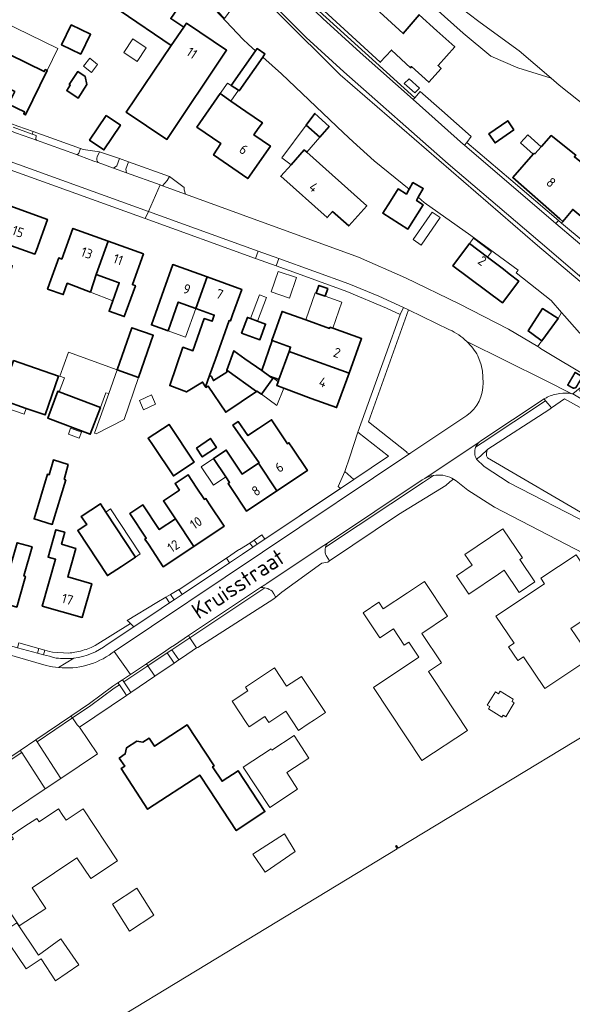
# Model space of a CAD drawing. Header units: metres. Extents: x 104777 to 177370, y 409697 to 438337.
# Tile 127 of 133: x 130294 to 130396, y 423055 to 423238. Entities that reach past the tile are written whole.
import ezdxf
from ezdxf.enums import TextEntityAlignment as Align

# ---------------------------------------------------------------- set-up
doc = ezdxf.new("R2010")
doc.units = ezdxf.units.M
for name, color, linetype, lineweight in [('B-WE-GR-BEPLANTING_CULTUUR_HEESTERS-GV', 90, 'Continuous', 18), ('B-WE-GR-GRAS-GV', 60, 'Continuous', 13), ('B-WE-GW-TALUD_KRUIN-G', 90, 'Continuous', 18), ('B-WE-IE-TERREINAFSCHEIDING_KUNSTMATIG_HEKWERK-G', 20, 'IE-TERREINAFSCHEIDING_KUNSTMATIG-SO', 18), ('B-WE-IE-TERREINAFSCHEIDING_KUNSTMATIG_MUUR-G', 90, 'IE-TERREINAFSCHEIDING_KUNSTMATIG-SO', 18), ('B-WE-OG-BEBOUWING-GV', 7, 'Continuous', 35), ('B-WE-OG-BEBOUWING_HUISNUMMER-T18', 10, 'Continuous', 18), ('B-WE-OG-BEBOUWING_LUIFEL-GV', 7, 'Continuous', 18), ('B-WE-OG-BEBOUWING_SCHUUR-GV', 7, 'Continuous', 18), ('B-WE-OG-BEBOUWING_STRAATNAAM-T18', 10, 'Continuous', 18), ('B-WE-OG-TERREIN_BEGROEID-GV', 7, 'Continuous', 18), ('B-WE-OG-TERREIN_ERF-GV', 7, 'Continuous', 18), ('B-WE-OG-WEG-GV', 7, 'Continuous', 18), ('B-WE-VH-OPENVERHARDING_BETONSTRAATSTEEN-GV', 90, 'Continuous', 18), ('B-WE-VH-OPENVERHARDING_SIERBESTRATING-GV', 90, 'Continuous', 18), ('B-WE-VH-OPENVERHARDING_STRAATBAKSTEEN-GV', 90, 'Continuous', 18), ('B-WE-VH-OPENVERHARDING_TEGEL-GV', 90, 'Continuous', 18)]:
    doc.layers.add(name, color=color, linetype=linetype, lineweight=lineweight)
doc.styles.add('NLCS-ISO-M20-T18', font='NLCS-ISO.ttf', dxfattribs={"height": 0.036})
doc.linetypes.add('IE-TERREINAFSCHEIDING_KUNSTMATIG-SO', pattern='A,4,[82,NLCS.SHX,S=0.75,R=90,X=0,Y=0],4,-2', length=10)

msp = doc.modelspace()

# ---------------------------------------------------------------- linework, layer by layer
at = {"layer": 'B-WE-GR-BEPLANTING_CULTUUR_HEESTERS-GV', "ltscale": 20, "flags": 128}
msp.add_lwpolyline([(130323.194, 423132.087), (130323.793, 423131.198), (130332.571, 423137.071), (130331.998, 423137.943), (130323.21, 423132.111)], close=True, dxfattribs=at)
at = {"layer": 'B-WE-GR-GRAS-GV', "ltscale": 20, "flags": 128}
msp.add_lwpolyline([(130392.3, 423226.963), (130386.387, 423232.052), (130379.163, 423237.31), (130372.274, 423242.558), (130366.608, 423248.036), (130362.618, 423251.894), (130357.819, 423257.022), (130357.367, 423257.505), (130354.648, 423260.636), (130353.955, 423260.84), (130349.198, 423256.145), (130351.328, 423256.812), (130354.336, 423255.506), (130364.494, 423245.714), (130365.046, 423245.182), (130376.003, 423235.341), (130381.088, 423231.052), (130386.136, 423228.934)], close=True, dxfattribs=at)
msp.add_lwpolyline([(130372.274, 423242.558), (130379.163, 423237.31), (130386.387, 423232.052), (130392.3, 423226.963), (130393.785, 423225.671), (130409.966, 423212.869), (130415.05, 423212.318), (130418.548, 423212.727), (130420.565, 423213.672), (130421.97, 423215.051), (130427.577, 423220.555), (130440.81, 423239.546)], dxfattribs=at)
at = {"layer": 'B-WE-GW-TALUD_KRUIN-G', "ltscale": 20, "flags": 128}
for points in [[(130458.72, 423138.28), (130432.616, 423159.871), (130428.58, 423163.21), (130389.8, 423195.96), (130353.13, 423227.59), (130341.759, 423238.906), (130336.52, 423244.12), (130336.334, 423244.313), (130336.256, 423244.393), (130331.666, 423238.055), (130330.503, 423239.327), (130334.901, 423245.792), (130328.434, 423252.473), (130323.53, 423247.322), (130323.084, 423247.714), (130327.881, 423253.044), (130316.576, 423264.72), (130314.639, 423266.72), (130310.301, 423262.603), (130309.7, 423263.492), (130313.957, 423267.425), (130301.89, 423279.89), (130294.064, 423288.169)], [(130349.198, 423256.145), (130351.328, 423256.812), (130354.336, 423255.506), (130364.494, 423245.714), (130365.046, 423245.182), (130376.003, 423235.341), (130381.088, 423231.052), (130386.136, 423228.934), (130392.3, 423226.963)]]:
    msp.add_lwpolyline(points, dxfattribs=at)
at = {"layer": 'B-WE-IE-TERREINAFSCHEIDING_KUNSTMATIG_HEKWERK-G', "ltscale": 20, "flags": 128}
for points in [[(130345.67, 423145.835), (130353.19, 423150.866)], [(130314.266, 423113.019), (130318.703, 423116.012)], [(130304.732, 423106.588), (130313.435, 423112.459)]]:
    msp.add_lwpolyline(points, dxfattribs=at)
at = {"layer": 'B-WE-IE-TERREINAFSCHEIDING_KUNSTMATIG_MUUR-G', "ltscale": 20, "flags": 128}
for points in [[(130372.785, 423151.431), (130363.988, 423146.008)], [(130372.785, 423151.431), (130373.509, 423152.063)]]:
    msp.add_lwpolyline(points, dxfattribs=at)
at = {"layer": 'B-WE-OG-BEBOUWING-GV', "ltscale": 20, "flags": 128}
for points in [[(130321.78, 423233.08), (130324.08, 423236.43), (130321.66, 423238.06), (130324.45, 423242.16), (130317.33, 423246.95), (130312.29, 423239.46)], [(130349.088, 423244.337), (130347.19, 423242.27), (130360.58, 423229.96), (130362.65, 423232.21), (130366.21, 423228.93), (130366.38, 423229.13), (130369.62, 423226.25), (130371.885, 423228.802), (130371.317, 423229.324), (130374.399, 423232.796), (130371.09, 423235.78), (130367.78, 423238.765), (130364.85, 423235.27), (130351.788, 423247.277), (130349.446, 423244.727)], [(130304.983, 423231.416), (130306.793, 423235.138), (130303.201, 423236.885), (130301.391, 423233.163)], [(130321.78, 423233.08), (130313.4, 423220.71), (130320.96, 423215.64), (130332.05, 423232.16), (130324.58, 423237.17), (130324.08, 423236.43)], [(130284.031, 423230.064), (130286.001, 423229.103), (130284.162, 423225.332), (130284.522, 423225.156), (130284.697, 423225.516), (130287.487, 423224.155), (130288.627, 423226.492), (130292.686, 423224.512), (130291.546, 423222.175), (130294.532, 423220.719), (130294.357, 423220.359), (130294.716, 423220.184), (130298.724, 423228.402), (130298.365, 423228.577), (130298.19, 423228.218), (130288.355, 423233.015), (130288.53, 423233.374), (130288.17, 423233.55), (130287.942, 423233.083), (130285.951, 423234.001)], [(130332.891, 423225.619), (130334.236, 423224.746), (130334.368, 423224.66), (130338.748, 423230.909), (130339.148, 423231.48), (130337.706, 423232.491), (130337.424, 423232.089)], [(130302.816, 423225.84), (130303.02, 423225.703), (130302.356, 423224.717), (130304.45, 423223.31), (130306.117, 423225.789), (130305.796, 423227.274), (130304.408, 423228.207)], [(130332.844, 423222.745), (130330.85, 423224.13), (130326.53, 423217.92), (130330.97, 423214.84), (130329.64, 423212.77), (130335.98, 423208.35), (130340.18, 423214.37), (130337.12, 423216.49), (130337.93, 423217.68), (130338.681, 423218.73), (130335.6, 423220.83)], [(130309.661, 423220.044), (130306.592, 423215.462), (130309.25, 423213.682), (130312.318, 423218.264)], [(130349.349, 423216.039), (130351.08, 423218.009), (130348.438, 423220.443), (130346.815, 423218.265)], [(130385.417, 423217.428), (130384.267, 423219.083), (130380.752, 423216.642), (130381.903, 423214.986)], [(130400.228, 423199.687), (130402, 423201.68), (130398.229, 423205.022), (130400.602, 423208.001), (130398.299, 423209.834), (130398.906, 423210.594), (130396.641, 423212.383), (130396.877, 423212.688), (130392.321, 423216.346), (130390.53, 423214.325), (130390.457, 423214.243), (130389.3, 423212.937), (130389.15, 423213.07), (130388.994, 423212.893), (130385.19, 423208.57), (130393.92, 423200.907), (130394.51, 423200.39), (130396.32, 423202.65), (130400.08, 423199.52)], [(130346.47, 423213.67), (130344.03, 423210.933), (130342.11, 423208.78), (130350.7, 423201.11), (130351.72, 423202.25), (130354.72, 423199.58), (130358.07, 423203.33), (130346.918, 423213.271)], [(130367.285, 423204.288), (130367.628, 423204.889), (130368.555, 423206.514), (130366.649, 423207.602), (130365.95, 423206.377), (130365.432, 423205.468), (130363.904, 423206.441), (130362.471, 423204.191), (130361.038, 423201.941), (130365.678, 423198.986), (130368.544, 423203.486)], [(130286.303, 423190.159), (130285.134, 423186.881), (130290.352, 423185.01), (130291.652, 423188.629), (130291.056, 423188.842), (130292.25, 423192.189), (130290.948, 423192.647), (130292.118, 423195.905), (130296.445, 423194.344), (130296.71, 423195.09), (130298.77, 423200.79), (130291.13, 423203.545), (130288.799, 423197.082), (130286.355, 423190.305)], [(130302.455, 423188.936), (130306.738, 423187.293), (130307.823, 423190.568), (130310.045, 423196.74), (130303.49, 423199.1), (130301.43, 423193.43), (130300.86, 423193.63), (130299.18, 423188.92), (130298.803, 423187.862), (130301.695, 423186.822)], [(130307.823, 423190.568), (130312.108, 423189.027), (130310.909, 423185.693), (130310.212, 423183.754), (130313.037, 423182.738), (130313.41, 423183.77), (130315.11, 423188.47), (130314.55, 423188.68), (130316.6, 423194.38), (130310.045, 423196.74)], [(130380.503, 423193.792), (130377.16, 423196.29), (130374.08, 423192.18), (130383.28, 423185.31), (130386.29, 423189.34), (130384.54, 423190.69), (130383.49, 423191.56)], [(130328.45, 423190.104), (130322.046, 423192.402), (130320.357, 423187.696), (130318.094, 423181.207), (130321.163, 423180.103), (130323.079, 423185.429), (130326.35, 423184.253)], [(130328.859, 423171.791), (130329.959, 423174.849), (130332.541, 423182.026), (130332.748, 423181.951), (130333.165, 423183.1), (130334.854, 423187.806), (130328.45, 423190.104), (130326.35, 423184.253), (130329.755, 423183.028), (130329.348, 423181.897), (130327.901, 423182.377), (130325.776, 423176.425), (130323.943, 423177.065), (130321.482, 423169.962), (130324.595, 423168.781), (130327.582, 423170.583), (130328.118, 423169.731)], [(130348.7, 423187.086), (130350.324, 423186.52), (130350.827, 423187.961), (130349.202, 423188.527)], [(130337.786, 423181.907), (130336.482, 423182.382), (130335.902, 423182.593), (130334.841, 423179.68), (130338.238, 423178.444), (130339.298, 423181.357)], [(130340.524, 423178.319), (130343.929, 423177.083), (130343.64, 423176.274), (130346.183, 423175.351), (130354.787, 423172.256), (130357.1, 423178.66), (130351.755, 423180.585), (130351.24, 423180.77), (130351.16, 423180.57), (130346.746, 423182.14), (130342.36, 423183.7), (130340.69, 423178.99), (130340.421, 423178.356)], [(130393.61, 423182.4), (130390.72, 423184.25), (130388.04, 423180.08), (130390.132, 423178.563), (130390.59, 423178.23)], [(130311.706, 423172.872), (130315.669, 423171.47), (130318.432, 423179.278), (130314.469, 423180.68)], [(130338.56, 423172.715), (130340.019, 423171.673), (130341.747, 423171.058), (130343.64, 423176.274), (130343.929, 423177.083), (130340.524, 423178.319)], [(130337.582, 423168.86), (130337.67, 423168.92), (130338.504, 423168.324), (130340.6, 423171.257), (130340.019, 423171.673), (130338.56, 423172.715), (130335.45, 423174.938), (130333.4, 423176.403), (130332.073, 423172.797)], [(130341.747, 423171.058), (130341.605, 423170.668), (130341.356, 423169.982), (130342.668, 423169.491), (130347.77, 423167.58), (130352.48, 423165.87), (130354.787, 423172.256), (130346.183, 423175.351), (130343.64, 423176.274)], [(130292.445, 423174.598), (130289.948, 423167.407), (130290.669, 423167.157), (130294.817, 423165.717), (130298.334, 423164.496), (130300.831, 423171.686)], [(130332.073, 423172.797), (130332.092, 423172.44), (130329.602, 423170.877), (130329.235, 423171.655), (130328.859, 423171.791), (130328.118, 423169.731), (130328.189, 423169.619), (130328.617, 423169.847), (130331.884, 423164.986), (130337.582, 423168.86)], [(130300.955, 423168.787), (130300.699, 423168.884), (130298.817, 423163.906), (130306.715, 423160.92), (130308.598, 423165.898)], [(130318.409, 423158.848), (130322.176, 423153.174), (130326.008, 423155.719), (130321.35, 423162.734), (130317.472, 423160.163)], [(130337.973, 423155.555), (130341.395, 423150.425), (130347.04, 423154.19), (130344.27, 423158.35), (130343.616, 423159.324), (130343.366, 423159.157), (130340.398, 423163.6), (130337.938, 423161.957), (130336.014, 423160.672), (130334.197, 423163.27), (130333.202, 423162.574), (130338.068, 423155.618)], [(130326.441, 423158.357), (130327.525, 423156.725), (130330.149, 423158.468), (130329.038, 423160.141)], [(130337.973, 423155.555), (130334.943, 423153.531), (130331.971, 423157.98), (130329.619, 423156.409), (130331.896, 423153), (130332.586, 423151.967), (130332.331, 423151.798), (130332.98, 423150.82), (130335.75, 423146.66), (130341.395, 423150.425)], [(130302.166, 423152.483), (130301.888, 423152.546), (130302.61, 423155.286), (130299.884, 423156.156), (130299.111, 423153.388), (130298.782, 423153.484), (130296.289, 423145.203), (130299.67, 423144.186)], [(130323.304, 423150.526), (130320.316, 423148.538), (130322.531, 423145.209), (130325.93, 423140.1), (130331.58, 423143.86), (130328.81, 423148.03), (130328.187, 423148.981), (130327.93, 423148.811), (130326.41, 423151.101), (130324.889, 423153.391), (130322.469, 423151.784)], [(130309.614, 423146.484), (130308.608, 423148.005), (130305.066, 423145.661), (130306.064, 423144.154), (130305.766, 423143.958), (130304.386, 423143.045), (130309.922, 423134.678), (130312.532, 423136.404), (130315.141, 423138.131)], [(130322.531, 423145.209), (130319.525, 423143.213), (130316.484, 423147.793), (130314.085, 423146.2), (130317.126, 423141.62), (130316.876, 423141.454), (130317.51, 423140.5), (130320.28, 423136.34), (130325.93, 423140.1)], [(130301.354, 423140.498), (130301.988, 423142.728), (130300.349, 423143.194), (130298.904, 423138.11), (130300.288, 423137.716), (130297.82, 423129.04), (130305.23, 423126.94), (130306.99, 423133.18), (130302.54, 423134.43), (130303.29, 423137.085), (130304.04, 423139.74)], [(130288.181, 423136.39), (130286.565, 423130.7), (130293.08, 423128.85), (130294.44, 423133.66), (130294.696, 423134.542), (130294.407, 423134.624), (130295.932, 423139.998), (130293.143, 423140.789), (130291.619, 423135.415)], [(130312.1, 423100.818), (130313.117, 423099.333), (130312.482, 423098.898), (130317.369, 423091.34), (130327.053, 423097.665), (130328.844, 423094.953), (130331.346, 423091.164), (130333.849, 423087.375), (130339.173, 423090.891), (130334.168, 423098.469), (130331.219, 423096.521), (130329.435, 423099.221), (130329.712, 423099.402), (130324.706, 423106.991), (130318.655, 423103.012), (130317.659, 423104.492), (130316.501, 423103.752), (130315.349, 423103.981), (130313.457, 423102.75), (130313.23, 423101.592)]]:
    msp.add_lwpolyline(points, close=True, dxfattribs=at)
at = {"layer": 'B-WE-OG-BEBOUWING_LUIFEL-GV', "ltscale": 20, "flags": 128}
for points in [[(130298.724, 423228.402), (130300.712, 423232.515), (130290.153, 423237.65), (130288.17, 423233.55), (130288.53, 423233.374), (130288.355, 423233.015), (130298.19, 423228.218), (130298.365, 423228.577)], [(130312.941, 423231.753), (130315.452, 423230.09), (130317.119, 423232.608), (130314.607, 423234.27)], [(130332.891, 423225.619), (130332.214, 423226.09), (130330.85, 423224.13), (130332.844, 423222.745), (130334.236, 423224.746)], [(130346.815, 423218.265), (130342.306, 423212.218), (130344.03, 423210.933), (130346.47, 423213.67), (130346.918, 423213.271), (130349.349, 423216.039)], [(130388.994, 423212.893), (130389.15, 423213.07), (130389.3, 423212.937), (130390.457, 423214.243), (130387.979, 423216.48), (130386.651, 423215.008)], [(130366.668, 423197.067), (130368.164, 423196.022), (130371.718, 423201.108), (130370.222, 423202.153)], [(130380.503, 423193.792), (130381.236, 423194.77), (130377.897, 423197.273), (130377.16, 423196.29)], [(130307.823, 423190.568), (130306.738, 423187.293), (130310.909, 423185.693), (130312.108, 423189.027)], [(130345.036, 423189.978), (130341.605, 423191.143), (130340.309, 423187.326), (130343.74, 423186.161)], [(130337.786, 423181.907), (130339.446, 423186.317), (130338.147, 423186.806), (130336.482, 423182.382)], [(130348.7, 423187.086), (130348.495, 423187.157), (130346.746, 423182.14), (130351.16, 423180.57), (130351.24, 423180.77), (130351.755, 423180.585), (130353.445, 423185.432), (130350.324, 423186.52)], [(130326.35, 423184.253), (130323.079, 423185.429), (130321.163, 423180.103), (130324.439, 423178.927)], [(130311.706, 423172.872), (130302.672, 423176.177), (130301.075, 423171.715), (130301.941, 423171.396), (130300.955, 423168.787), (130308.598, 423165.898), (130309.628, 423168.619), (130310.151, 423168.476)], [(130311.706, 423172.872), (130310.151, 423168.476), (130307.539, 423161.09), (130307.799, 423161.003), (130313.014, 423163.672), (130315.669, 423171.47)], [(130341.605, 423170.668), (130340.693, 423171.355), (130340.6, 423171.257), (130338.504, 423168.324), (130341.389, 423166.281), (130342.668, 423169.491), (130341.356, 423169.982)], [(130294.817, 423165.717), (130290.669, 423167.157), (130290.301, 423166.051), (130294.468, 423164.667)], [(130302.658, 423160.919), (130304.68, 423160.165), (130305.104, 423161.302), (130303.082, 423162.056)], [(130329.619, 423156.409), (130327.32, 423154.873), (130329.597, 423151.464), (130331.896, 423153)], [(130309.614, 423146.484), (130315.141, 423138.131), (130316.007, 423138.7), (130310.511, 423147.073)]]:
    msp.add_lwpolyline(points, close=True, dxfattribs=at)
at = {"layer": 'B-WE-OG-BEBOUWING_SCHUUR-GV', "ltscale": 20, "flags": 128}
for points in [[(130306.927, 423228.054), (130308.094, 423229.521), (130306.627, 423230.687), (130305.461, 423229.221)], [(130315.839, 423167.175), (130316.635, 423165.475), (130318.867, 423166.52), (130318.07, 423168.221)]]:
    msp.add_lwpolyline(points, close=True, dxfattribs=at)
at = {"layer": 'B-WE-OG-TERREIN_BEGROEID-GV', "ltscale": 20, "flags": 128}
for points in [[(130320.645, 423249.582), (130335.056, 423234.203), (130336.127, 423233.246), (130337.424, 423232.089), (130337.706, 423232.491), (130339.148, 423231.48), (130338.748, 423230.909), (130342.225, 423227.806), (130353.776, 423216.825), (130355.573, 423215.178), (130359.429, 423211.643), (130365.95, 423206.377), (130366.649, 423207.602), (130368.555, 423206.514), (130367.628, 423204.889), (130368.72, 423203.9), (130377.4, 423197.81), (130386.17, 423191.38), (130385.84, 423190.86), (130392.3, 423185.74), (130394.267, 423183.508), (130394.794, 423182.91), (130397.58, 423179.75)], [(130428.58, 423163.21), (130389.8, 423195.96), (130353.13, 423227.59), (130341.759, 423238.906)], [(130373.47, 423180.31), (130365.82, 423184), (130358.42, 423163.25), (130365.44, 423157.64)], [(130379.69, 423170.47), (130379.58, 423172.64), (130379.3, 423173.78), (130378.7, 423175.46)], [(130380.567, 423158.137), (130391.886, 423165.462), (130392.4, 423165.795), (130391.735, 423166.591), (130391.297, 423167.115), (130379.488, 423159.295), (130378.286, 423158.493)], [(130366.233, 423157.445), (130376.64, 423164.41)], [(130380.567, 423158.137), (130379.188, 423156.826), (130378.463, 423156.322)], [(130378.463, 423156.322), (130379.188, 423156.826), (130380.567, 423158.137)], [(130378.463, 423156.322), (130379.89, 423154.91), (130384.53, 423151.93), (130399.465, 423144.244), (130399.988, 423145.138), (130380.498, 423156.545)], [(130370.446, 423153.266), (130368.629, 423152.055), (130350.421, 423139.942), (130350.335, 423139.584), (130350.319, 423139.291), (130350.346, 423138.976), (130350.406, 423138.688), (130350.51, 423138.391), (130351.148, 423137.403), (130363.988, 423146.008), (130372.785, 423151.431), (130373.509, 423152.063), (130374.173, 423152.575), (130373.887, 423152.754)], [(130309.88, 423121.89), (130314.827, 423125.199), (130314.179, 423125.801), (130307.664, 423121.727)], [(130302.734, 423120.323), (130299.739, 423120.498), (130299.178, 423120.581), (130298.298, 423120.836), (130298.059, 423120.011), (130299.144, 423119.721), (130299.739, 423119.562), (130300.42, 423119.38)]]:
    msp.add_lwpolyline(points, dxfattribs=at)
for points in [[(130376.68, 423215.07), (130376.213, 423214.545), (130393.189, 423200.028), (130393.67, 423200.606), (130384.81, 423208.12)], [(130400.228, 423199.687), (130400.08, 423199.52), (130396.32, 423202.65), (130394.51, 423200.39), (130394.26, 423200.105), (130398.637, 423196.42), (130403.972, 423191.927), (130404.21, 423192.08), (130405.209, 423192.746), (130403.874, 423195.658), (130403.083, 423196.84), (130402.459, 423197.471)], [(130354.029, 423154.002), (130355.662, 423152.519), (130362.09, 423156.82), (130356.41, 423161.33), (130354.918, 423156.744)], [(130325.203, 423123.166), (130326.436, 423121.284), (130326.708, 423121.314), (130340.792, 423130.347), (130341.177, 423130.661), (130341.133, 423130.767), (130340.838, 423131.294), (130340.484, 423131.784), (130340.236, 423131.971), (130339.97, 423132.131), (130339.688, 423132.262), (130339.394, 423132.363), (130339.12, 423132.425)], [(130322.312, 423130.207), (130321.652, 423131.188), (130320.732, 423130.66), (130321.418, 423129.609)], [(130293.485, 423122.228), (130293.224, 423121.302), (130296.913, 423120.317), (130297.159, 423121.165)], [(130314.266, 423113.019), (130318.703, 423116.012), (130317.398, 423117.951), (130314.417, 423115.955), (130312.958, 423114.979), (130313.963, 423113.473)], [(130304.732, 423106.588), (130313.435, 423112.459), (130313.131, 423112.914), (130312.125, 423114.421), (130311.172, 423113.783), (130306.857, 423110.601), (130303.408, 423108.263), (130304.318, 423106.997)], [(130301.253, 423097.062), (130308.07, 423101.626), (130304.732, 423106.588), (130304.318, 423106.997), (130303.408, 423108.263), (130296.867, 423103.828)], [(130286.251, 423087.015), (130286.498, 423087.182), (130298.162, 423094.992), (130298.362, 423095.126), (130293.987, 423101.875), (130292.25, 423100.697), (130281.785, 423093.602)]]:
    msp.add_lwpolyline(points, close=True, dxfattribs=at)
at = {"layer": 'B-WE-OG-TERREIN_BEGROEID-GV', "ltscale": 20}
for points in [[(130376.644, 423178.135, 0.0841384), (130373.47, 423180.31)], [(130378.7, 423175.46, 0.0736964), (130376.644, 423178.135)], [(130376.64, 423164.41, 0.2518128), (130379.69, 423170.47)], [(130365.44, 423157.64, 0.4273851), (130366.233, 423157.445)], [(130378.286, 423158.493, 0.2302359), (130378.463, 423156.322)], [(130380.498, 423156.545, -0.3070226), (130380.567, 423158.137)], [(130373.887, 423152.754, 0.164799), (130370.446, 423153.266)], [(130303.878, 423120.47, -0.0212776), (130302.734, 423120.323)], [(130303.653, 423119.372, 0.1316107), (130309.88, 423121.89)], [(130306.597, 423121.242, -0.0526777), (130303.878, 423120.47)], [(130307.664, 423121.727, -0.0217483), (130306.597, 423121.242)], [(130300.42, 423119.38, 0.0624811), (130303.653, 423119.372)]]:
    msp.add_lwpolyline(points, format="xyb", dxfattribs=at)
at = {"layer": 'B-WE-OG-TERREIN_ERF-GV', "ltscale": 20, "flags": 128}
for points in [[(130293.28, 423218.088), (130296.102, 423217.07), (130304.898, 423213.926), (130305.423, 423213.738), (130308.43, 423213.31), (130312.124, 423212.058), (130313.848, 423211.456), (130321.452, 423208.767), (130324.176, 423206.684), (130324.175, 423206.245), (130324.42, 423205.464), (130356.52, 423193.78), (130365.25, 423189.95), (130375.22, 423185.14), (130384.4, 423180.44), (130389.815, 423177.18), (130390.24, 423177.756), (130390.59, 423178.23), (130390.132, 423178.563), (130388.04, 423180.08), (130390.72, 423184.25), (130393.61, 423182.4), (130394.267, 423183.508), (130392.3, 423185.74), (130385.84, 423190.86), (130386.17, 423191.38), (130377.4, 423197.81), (130368.72, 423203.9), (130367.628, 423204.889), (130367.285, 423204.288), (130368.544, 423203.486), (130365.678, 423198.986), (130361.038, 423201.941), (130362.471, 423204.191), (130363.904, 423206.441), (130365.432, 423205.468), (130365.95, 423206.377), (130359.429, 423211.643), (130355.573, 423215.178), (130353.776, 423216.825), (130342.225, 423227.806), (130338.748, 423230.909), (130334.368, 423224.66), (130334.236, 423224.746), (130332.891, 423225.619), (130337.424, 423232.089), (130336.127, 423233.246), (130335.056, 423234.203), (130320.645, 423249.582)], [(130409.966, 423212.869), (130393.785, 423225.671), (130392.3, 423226.963), (130386.136, 423228.934), (130381.088, 423231.052), (130376.003, 423235.341), (130365.046, 423245.182)], [(130347.24, 423241.19), (130367.02, 423223.37), (130368, 423224.5), (130372.014, 423220.977), (130377.49, 423216.17), (130376.68, 423215.07), (130384.81, 423208.12), (130393.67, 423200.606), (130394.26, 423200.105), (130394.51, 423200.39), (130393.92, 423200.907), (130385.19, 423208.57), (130388.994, 423212.893), (130389.15, 423213.07), (130389.3, 423212.937), (130390.457, 423214.243), (130390.53, 423214.325), (130392.321, 423216.346), (130396.877, 423212.688)], [(130307.664, 423121.727), (130314.179, 423125.801), (130313.867, 423126.091), (130313.56, 423126.376), (130319.089, 423129.717), (130320.732, 423130.66), (130321.652, 423131.188), (130323.194, 423132.087), (130323.21, 423132.111), (130331.998, 423137.943), (130334.253, 423139.439), (130334.426, 423139.533), (130336.384, 423140.695), (130337.167, 423141.281), (130338.617, 423142.276), (130339.148, 423141.471), (130353.19, 423150.866), (130352.781, 423151.251), (130354.029, 423154.002), (130354.918, 423156.744), (130356.41, 423161.33), (130361.624, 423175.736), (130364.3, 423183.13), (130361.76, 423184.29), (130354.36, 423187.42), (130348.443, 423189.555), (130345.224, 423190.716), (130341.26, 423192.146), (130337.432, 423193.527), (130316.913, 423200.929), (130233.44, 423231.04)], [(130453.34, 423134.56), (130450.25, 423129.48), (130440.08, 423135.67), (130443.17, 423140.75), (130433.47, 423145.88), (130433.867, 423146.471), (130433.056, 423147.259), (130425.85, 423151.38), (130425.7, 423151.68), (130425.8, 423151.92), (130425.021, 423152.3), (130423.05, 423153.26), (130422.68, 423152.75), (130411.082, 423159.699), (130408.21, 423161.42), (130403.117, 423164.406), (130402.168, 423163.397), (130394.822, 423167.509), (130392.4, 423165.795), (130391.886, 423165.462), (130380.567, 423158.137)], [(130380.498, 423156.545), (130399.988, 423145.138), (130400.889, 423144.485), (130413.392, 423137.956), (130412.969, 423137.294), (130416.469, 423135.493), (130424.612, 423131.302), (130433.992, 423126.555), (130434.676, 423127.921), (130448.019, 423120.913), (130447.365, 423119.787), (130448.262, 423119.333), (130451.298, 423117.797), (130451.764, 423118.946), (130451.801, 423119.037), (130465.572, 423111.533), (130466.272, 423111.152), (130468.191, 423110.106), (130468.469, 423109.885), (130470.047, 423108.629), (130485.066, 423096.64), (130496.761, 423085.8)], [(130408.43, 423133.57), (130381.78, 423147.38), (130376.86, 423150.57), (130374.69, 423152.25), (130374.173, 423152.575), (130373.509, 423152.063), (130372.785, 423151.431), (130363.988, 423146.008), (130351.148, 423137.403), (130350.833, 423137.192), (130349.731, 423136.992), (130342.305, 423131.582), (130341.177, 423130.661), (130340.792, 423130.347), (130326.708, 423121.314), (130326.436, 423121.284), (130323.859, 423119.49), (130323.203, 423119.048), (130322.327, 423118.457), (130318.703, 423116.012), (130314.266, 423113.019), (130313.435, 423112.459), (130304.732, 423106.588), (130308.07, 423101.626), (130301.253, 423097.062), (130298.362, 423095.126), (130298.162, 423094.992), (130286.498, 423087.182)], [(130293.485, 423122.228), (130297.159, 423121.165), (130298.298, 423120.836), (130299.178, 423120.581), (130299.739, 423120.498), (130302.734, 423120.323)], [(130272.202, 423028.575), (130363.73, 423083.962), (130363.418, 423084.469), (130363.601, 423084.583), (130363.915, 423084.131), (130417.696, 423116.668), (130444.202, 423073.026), (130422.61, 423028.013)]]:
    msp.add_lwpolyline(points, dxfattribs=at)
for points in [[(130321.78, 423233.08), (130312.29, 423239.46), (130317.33, 423246.95), (130324.45, 423242.16), (130321.66, 423238.06), (130324.08, 423236.43), (130324.58, 423237.17), (130332.05, 423232.16), (130320.96, 423215.64), (130313.4, 423220.71)], [(130360.58, 423229.96), (130347.19, 423242.27), (130349.088, 423244.337), (130349.446, 423244.727), (130351.788, 423247.277), (130364.85, 423235.27), (130367.78, 423238.765), (130371.09, 423235.78), (130374.399, 423232.796), (130371.317, 423229.324), (130371.885, 423228.802), (130369.62, 423226.25), (130366.38, 423229.13), (130366.21, 423228.93), (130362.65, 423232.21)], [(130304.983, 423231.416), (130301.391, 423233.163), (130303.201, 423236.885), (130306.793, 423235.138)], [(130287.487, 423224.155), (130284.697, 423225.516), (130284.522, 423225.156), (130284.162, 423225.332), (130286.001, 423229.103), (130284.031, 423230.064), (130285.951, 423234.001), (130287.942, 423233.083), (130288.17, 423233.55), (130288.53, 423233.374), (130288.355, 423233.015), (130298.19, 423228.218), (130298.365, 423228.577), (130298.724, 423228.402), (130294.716, 423220.184), (130294.357, 423220.359), (130294.532, 423220.719), (130291.546, 423222.175), (130292.686, 423224.512), (130288.627, 423226.492)], [(130302.816, 423225.84), (130304.408, 423228.207), (130305.796, 423227.274), (130306.117, 423225.789), (130304.45, 423223.31), (130302.356, 423224.717), (130303.02, 423225.703)], [(130365.038, 423225.978), (130365.936, 423226.868), (130367.89, 423225.162), (130366.98, 423224.285)], [(130330.85, 423224.13), (130332.844, 423222.745), (130335.6, 423220.83), (130338.681, 423218.73), (130337.93, 423217.68), (130337.12, 423216.49), (130340.18, 423214.37), (130335.98, 423208.35), (130329.64, 423212.77), (130330.97, 423214.84), (130326.53, 423217.92)], [(130309.25, 423213.682), (130306.592, 423215.462), (130309.661, 423220.044), (130312.318, 423218.264)], [(130348.438, 423220.443), (130351.08, 423218.009), (130349.349, 423216.039), (130346.815, 423218.265)], [(130385.417, 423217.428), (130381.903, 423214.986), (130380.752, 423216.642), (130384.267, 423219.083)], [(130344.03, 423210.933), (130346.47, 423213.67), (130346.918, 423213.271), (130358.07, 423203.33), (130354.72, 423199.58), (130351.72, 423202.25), (130350.7, 423201.11), (130342.11, 423208.78)], [(130281.279, 423200.175), (130281.43, 423200.6), (130283.49, 423206.3), (130291.13, 423203.545), (130298.77, 423200.79), (130296.71, 423195.09), (130296.445, 423194.344), (130292.118, 423195.905), (130290.948, 423192.647), (130292.25, 423192.189), (130291.056, 423188.842), (130291.652, 423188.629), (130290.352, 423185.01), (130285.134, 423186.881), (130286.303, 423190.159), (130284.149, 423190.927), (130281.994, 423191.695), (130283.334, 423195.454), (130279.747, 423196.733), (130281.009, 423200.271)], [(130310.909, 423185.693), (130312.108, 423189.027), (130307.823, 423190.568), (130306.738, 423187.293), (130302.455, 423188.936), (130301.695, 423186.822), (130298.803, 423187.862), (130299.18, 423188.92), (130300.86, 423193.63), (130301.43, 423193.43), (130303.49, 423199.1), (130310.045, 423196.74), (130316.6, 423194.38), (130314.55, 423188.68), (130315.11, 423188.47), (130313.41, 423183.77), (130313.037, 423182.738), (130310.212, 423183.754)], [(130377.16, 423196.29), (130380.503, 423193.792), (130383.49, 423191.56), (130384.54, 423190.69), (130386.29, 423189.34), (130383.28, 423185.31), (130374.08, 423192.18)], [(130328.45, 423190.104), (130334.854, 423187.806), (130333.165, 423183.1), (130332.748, 423181.951), (130332.541, 423182.026), (130329.959, 423174.849), (130328.859, 423171.791), (130329.235, 423171.655), (130329.602, 423170.877), (130332.092, 423172.44), (130332.073, 423172.797), (130333.4, 423176.403), (130335.45, 423174.938), (130338.56, 423172.715), (130340.019, 423171.673), (130340.6, 423171.257), (130338.504, 423168.324), (130337.67, 423168.92), (130337.582, 423168.86), (130331.884, 423164.986), (130328.617, 423169.847), (130328.189, 423169.619), (130328.118, 423169.731), (130327.582, 423170.583), (130324.595, 423168.781), (130321.482, 423169.962), (130323.943, 423177.065), (130325.776, 423176.425), (130327.901, 423182.377), (130329.348, 423181.897), (130329.755, 423183.028), (130326.35, 423184.253), (130323.079, 423185.429), (130321.163, 423180.103), (130318.094, 423181.207), (130320.357, 423187.696), (130322.046, 423192.402)], [(130350.324, 423186.52), (130348.7, 423187.086), (130349.202, 423188.527), (130350.827, 423187.961)], [(130336.482, 423182.382), (130337.786, 423181.907), (130339.298, 423181.357), (130338.238, 423178.444), (130334.841, 423179.68), (130335.902, 423182.593)], [(130341.605, 423170.668), (130341.747, 423171.058), (130343.64, 423176.274), (130343.929, 423177.083), (130340.524, 423178.319), (130340.421, 423178.356), (130340.69, 423178.99), (130342.36, 423183.7), (130346.746, 423182.14), (130351.16, 423180.57), (130351.24, 423180.77), (130351.755, 423180.585), (130357.1, 423178.66), (130354.787, 423172.256), (130352.48, 423165.87), (130347.77, 423167.58), (130342.668, 423169.491), (130341.356, 423169.982)], [(130311.706, 423172.872), (130314.469, 423180.68), (130318.432, 423179.278), (130315.669, 423171.47)], [(130290.669, 423167.157), (130289.948, 423167.407), (130292.445, 423174.598), (130300.831, 423171.686), (130298.334, 423164.496), (130294.817, 423165.717)], [(130306.715, 423160.92), (130298.817, 423163.906), (130300.699, 423168.884), (130300.955, 423168.787), (130308.598, 423165.898)], [(130318.409, 423158.848), (130317.472, 423160.163), (130321.35, 423162.734), (130326.008, 423155.719), (130322.176, 423153.174)], [(130337.973, 423155.555), (130338.068, 423155.618), (130333.202, 423162.574), (130334.197, 423163.27), (130336.014, 423160.672), (130337.938, 423161.957), (130340.398, 423163.6), (130343.366, 423159.157), (130343.616, 423159.324), (130344.27, 423158.35), (130347.04, 423154.19), (130341.395, 423150.425), (130335.75, 423146.66), (130332.98, 423150.82), (130332.331, 423151.798), (130332.586, 423151.967), (130331.896, 423153), (130329.619, 423156.409), (130331.971, 423157.98), (130334.943, 423153.531)], [(130329.038, 423160.141), (130330.149, 423158.468), (130327.525, 423156.725), (130326.441, 423158.357)], [(130301.888, 423152.546), (130302.166, 423152.483), (130299.67, 423144.186), (130296.289, 423145.203), (130298.782, 423153.484), (130299.111, 423153.388), (130299.884, 423156.156), (130302.61, 423155.286)], [(130325.93, 423140.1), (130320.28, 423136.34), (130317.51, 423140.5), (130316.876, 423141.454), (130317.126, 423141.62), (130314.085, 423146.2), (130316.484, 423147.793), (130319.525, 423143.213), (130322.531, 423145.209), (130320.316, 423148.538), (130323.304, 423150.526), (130322.469, 423151.784), (130324.889, 423153.391), (130326.41, 423151.101), (130327.93, 423148.811), (130328.187, 423148.981), (130328.81, 423148.03), (130331.58, 423143.86)], [(130306.064, 423144.154), (130305.066, 423145.661), (130308.608, 423148.005), (130309.614, 423146.484), (130315.141, 423138.131), (130312.532, 423136.404), (130309.922, 423134.678), (130304.386, 423143.045), (130305.766, 423143.958)], [(130288.181, 423136.39), (130291.619, 423135.415), (130293.143, 423140.789), (130295.932, 423139.998), (130294.407, 423134.624), (130294.696, 423134.542), (130294.44, 423133.66), (130293.08, 423128.85), (130286.565, 423130.7), (130280.05, 423132.55), (130281.41, 423137.36), (130281.657, 423138.245), (130281.946, 423138.163), (130283.469, 423143.536), (130286.185, 423142.766), (130284.66, 423137.389)], [(130300.288, 423137.716), (130298.904, 423138.11), (130300.349, 423143.194), (130301.988, 423142.728), (130301.354, 423140.498), (130304.04, 423139.74), (130303.29, 423137.085), (130302.54, 423134.43), (130306.99, 423133.18), (130305.23, 423126.94), (130297.82, 423129.04)], [(130376.28, 423138.62), (130383.33, 423143.36), (130386.97, 423137.96), (130386.53, 423137.67), (130389.31, 423133.52), (130386.37, 423131.55), (130383.59, 423135.68), (130382.525, 423134.964), (130377, 423131.25), (130374.71, 423134.65), (130377.63, 423136.61)], [(130385.448, 423122.134), (130382.06, 423127.14), (130391.1, 423133.15), (130390.4, 423134.2), (130396.94, 423138.53), (130402.917, 423129.5), (130396, 423124.88), (130399.66, 423119.4), (130391.15, 423113.71), (130387.151, 423119.618), (130386.128, 423118.924), (130384.422, 423121.438)], [(130368.78, 423133.61), (130373.08, 423127.14), (130368.32, 423123.97), (130371.97, 423118.48), (130369.54, 423116.87), (130370.638, 423115.217), (130372.337, 423112.66), (130376.78, 423105.97), (130368.33, 423100.35), (130359.3, 423113.92), (130367.75, 423119.54), (130365.9, 423122.33), (130365.04, 423121.76), (130363.02, 423124.79), (130360.52, 423123.11), (130357.39, 423127.79), (130360.31, 423129.75), (130361.13, 423128.52), (130365.626, 423131.511)], [(130348.35, 423107.92), (130347.212, 423107.167), (130345.396, 423105.966), (130343.041, 423109.528), (130339.888, 423107.443), (130339.124, 423108.559), (130336.222, 423106.638), (130335.83, 423107.23), (130333.07, 423111.4), (130336, 423113.33), (130335.55, 423114.01), (130340.92, 423117.56), (130343.159, 423114.172), (130345.962, 423115.957), (130350.381, 423109.277)], [(130382.835, 423113.246), (130385.288, 423111.726), (130385.048, 423111.338), (130385.478, 423111.072), (130383.889, 423108.508), (130383.426, 423108.795), (130383.178, 423108.395), (130380.654, 423109.959), (130380.91, 423110.371), (130380.424, 423110.672), (130381.952, 423113.136), (130382.541, 423112.771)], [(130312.1, 423100.818), (130313.23, 423101.592), (130313.457, 423102.75), (130315.349, 423103.981), (130316.501, 423103.752), (130317.659, 423104.492), (130318.655, 423103.012), (130324.706, 423106.991), (130329.712, 423099.402), (130329.435, 423099.221), (130331.219, 423096.521), (130334.168, 423098.469), (130339.173, 423090.891), (130333.849, 423087.375), (130331.346, 423091.164), (130328.844, 423094.953), (130327.053, 423097.665), (130317.369, 423091.34), (130312.482, 423098.898), (130313.117, 423099.333)], [(130340.056, 423091.625), (130335.125, 423099.114), (130340.31, 423102.528), (130340.466, 423102.291), (130344.567, 423104.992), (130345.94, 423102.906), (130347.313, 423100.82), (130343.212, 423098.12), (130345.241, 423095.039)], [(130306.811, 423078.475), (130304.253, 423082.322), (130300.073, 423079.543), (130295.91, 423076.774), (130298.462, 423072.935), (130293.549, 423069.668), (130287.092, 423079.216), (130290.255, 423081.315), (130289.629, 423082.248), (130288.846, 423083.416), (130292.461, 423085.833), (130292.039, 423086.465), (130294.416, 423088.052), (130296.792, 423089.638), (130297.214, 423088.989), (130300.828, 423091.395), (130301.633, 423090.19), (130302.241, 423089.281), (130305.408, 423091.386), (130311.791, 423081.786)], [(130339.184, 423079.68), (130336.937, 423082.972), (130342.814, 423086.738), (130344.797, 423083.468)], [(130313.988, 423068.698), (130310.854, 423073.7), (130315.382, 423076.688), (130318.558, 423071.662)], [(130297.596, 423063.56), (130294.845, 423061.702), (130290.322, 423068.397), (130293.073, 423070.255), (130297.127, 423064.255), (130301.269, 423067.276), (130304.576, 423062.48), (130300.294, 423059.508)]]:
    msp.add_lwpolyline(points, close=True, dxfattribs=at)
at = {"layer": 'B-WE-OG-TERREIN_ERF-GV', "ltscale": 20}
for points in [[(130380.567, 423158.137, 0.3070226), (130380.498, 423156.545)], [(130302.734, 423120.323, 0.0212776), (130303.878, 423120.47)], [(130303.878, 423120.47, 0.0526777), (130306.597, 423121.242)], [(130306.597, 423121.242, 0.0217483), (130307.664, 423121.727)]]:
    msp.add_lwpolyline(points, format="xyb", dxfattribs=at)
at = {"layer": 'B-WE-OG-WEG-GV', "ltscale": 20, "flags": 128}
for points in [[(130411.693, 423178.44), (130397.604, 423190.332), (130390.25, 423196.54), (130373.17, 423211.1), (130353.81, 423228.17), (130346.83, 423234.53), (130336.608, 423244.879), (130336.256, 423244.393), (130336.334, 423244.313), (130336.52, 423244.12), (130341.759, 423238.906), (130353.13, 423227.59), (130389.8, 423195.96), (130428.58, 423163.21), (130432.616, 423159.871), (130458.72, 423138.28), (130461.382, 423136.856), (130429.19, 423163.67)], [(130461.382, 423136.856), (130458.72, 423138.28), (130431.856, 423152.636), (130428.698, 423155.134), (130397.58, 423179.75), (130394.794, 423182.91), (130394.267, 423183.508), (130393.61, 423182.4), (130390.59, 423178.23), (130390.24, 423177.756), (130389.815, 423177.18), (130390.232, 423176.929), (130390.361, 423176.851), (130399.741, 423171.204), (130400.23, 423170.91), (130409.74, 423164.22), (130424.567, 423155.351), (130426.21, 423154.525), (130435.15, 423150.03), (130454.59, 423139.62), (130459.97, 423136.64), (130461.95, 423135.94), (130462.35, 423136.05)]]:
    msp.add_lwpolyline(points, close=True, dxfattribs=at)
for points in [[(130404.902, 423191.079), (130405.177, 423191.206), (130405.358, 423191.481), (130405.467, 423191.814), (130405.401, 423192.125), (130405.209, 423192.746), (130404.21, 423192.08), (130403.972, 423191.927), (130398.637, 423196.42), (130394.26, 423200.105), (130393.67, 423200.606), (130393.189, 423200.028)], [(130393.189, 423200.028), (130400.504, 423193.867), (130403.192, 423191.603)]]:
    msp.add_lwpolyline(points, dxfattribs=at)
at = {"layer": 'B-WE-VH-OPENVERHARDING_BETONSTRAATSTEEN-GV', "ltscale": 20, "flags": 128}
for points in [[(130343.372, 423245.239), (130342.92, 423244.781), (130349.9, 423238.06), (130356.82, 423231.77), (130366.671, 423223.017), (130367.02, 423223.37), (130347.24, 423241.19)], [(130313.435, 423209.445), (130311.015, 423210.318), (130308.183, 423211.34), (130307.409, 423211.619), (130304.758, 423212.576), (130303.971, 423212.86), (130296.746, 423215.466), (130295.664, 423215.856), (130292.842, 423216.874), (130291.794, 423217.252), (130280.293, 423221.401), (130274.064, 423223.648), (130259.162, 423229.025), (130252.426, 423231.455), (130237.189, 423236.952), (130236.279, 423237.28), (130234.336, 423232.297), (130235.438, 423231.899), (130317.52, 423202.274), (130319.728, 423207.171)], [(130365.936, 423226.868), (130365.038, 423225.978), (130366.98, 423224.285), (130367.89, 423225.162)], [(130311.015, 423210.318), (130313.435, 423209.445), (130313.325, 423210.114), (130313.848, 423211.456), (130312.124, 423212.058), (130311.68, 423210.733)], [(130324.42, 423205.464), (130324.175, 423206.245), (130324.176, 423206.684), (130321.452, 423208.767), (130321.003, 423207.994), (130320.12, 423207.03)], [(130339.148, 423141.471), (130338.617, 423142.276), (130337.167, 423141.281), (130337.697, 423140.501)], [(130349.417, 423139.815), (130339.534, 423133.24), (130339.17, 423132.998), (130338.361, 423132.46), (130338.472, 423132.47), (130338.783, 423132.467), (130339.091, 423132.431), (130339.12, 423132.425), (130339.394, 423132.363), (130339.688, 423132.262), (130339.97, 423132.131), (130340.236, 423131.971), (130340.484, 423131.784), (130340.838, 423131.294), (130341.133, 423130.767), (130341.177, 423130.661), (130342.305, 423131.582), (130349.731, 423136.992), (130350.833, 423137.192), (130351.148, 423137.403), (130350.51, 423138.391), (130350.406, 423138.688), (130350.346, 423138.976), (130350.319, 423139.291), (130350.335, 423139.584), (130350.421, 423139.942), (130350.477, 423140.175), (130350.549, 423140.393), (130350.764, 423140.711)], [(130314.179, 423125.801), (130314.827, 423125.199), (130319.922, 423128.608), (130321.418, 423129.609), (130320.732, 423130.66), (130319.089, 423129.717), (130313.56, 423126.376), (130313.867, 423126.091)], [(130320.986, 423120.354), (130321.864, 423120.942), (130325.203, 423123.166), (130324.954, 423123.541), (130322.34, 423121.802), (130321.614, 423121.316), (130320.736, 423120.728), (130317.148, 423118.325), (130317.398, 423117.951)], [(130296.614, 423104.2), (130293.735, 423102.247), (130293.987, 423101.875), (130298.362, 423095.126), (130301.253, 423097.062), (130296.867, 423103.828)]]:
    msp.add_lwpolyline(points, close=True, dxfattribs=at)
for points in [[(130296.709, 423216.327), (130295.935, 423216.608), (130292.401, 423217.886)], [(130292.842, 423216.874), (130295.664, 423215.856), (130296.746, 423215.466)], [(130308.018, 423212.392), (130308.43, 423213.31), (130305.423, 423213.738), (130304.898, 423213.926), (130304.67, 423213.271)], [(130303.971, 423212.86), (130304.758, 423212.576)], [(130304.758, 423212.576), (130307.409, 423211.619), (130308.183, 423211.34)], [(130376.644, 423178.135), (130391.154, 423170.927), (130396.167, 423168.437), (130396.331, 423168.407), (130399.741, 423171.204), (130390.361, 423176.851), (130390.232, 423176.929), (130389.815, 423177.18), (130384.4, 423180.44), (130375.22, 423185.14), (130365.25, 423189.95), (130356.52, 423193.78), (130324.42, 423205.464), (130320.12, 423207.03), (130319.728, 423207.171), (130317.52, 423202.274), (130337.93, 423194.908), (130341.758, 423193.526), (130354.77, 423188.83), (130360.34, 423186.53), (130364.898, 423184.426), (130365.82, 423184)], [(130365.82, 423184), (130373.47, 423180.31)], [(130396.167, 423168.437), (130391.154, 423170.927), (130376.644, 423178.135)], [(130378.7, 423175.46), (130379.3, 423173.78), (130379.58, 423172.64), (130379.69, 423170.47)], [(130391.006, 423167.462), (130391.297, 423167.115), (130391.735, 423166.591), (130392.4, 423165.795), (130394.822, 423167.509), (130402.168, 423163.397), (130403.117, 423164.406), (130398.93, 423166.86), (130396.331, 423168.407), (130396.167, 423168.437)], [(130368.868, 423152.722), (130378.92, 423159.42), (130379.24, 423159.67), (130391.006, 423167.462)], [(130376.64, 423164.41), (130366.233, 423157.445), (130311.192, 423120.606), (130314.167, 423116.329), (130317.148, 423118.325), (130320.736, 423120.728), (130321.614, 423121.316), (130322.34, 423121.802), (130324.954, 423123.541), (130338.361, 423132.46), (130339.17, 423132.998), (130339.534, 423133.24), (130349.417, 423139.815), (130350.764, 423140.711), (130368.38, 423152.43)], [(130378.92, 423159.42), (130368.868, 423152.722)], [(130399.465, 423144.244), (130384.53, 423151.93), (130379.89, 423154.91), (130378.463, 423156.322)], [(130373.887, 423152.754), (130374.173, 423152.575), (130374.69, 423152.25), (130376.86, 423150.57), (130381.78, 423147.38), (130408.43, 423133.57)], [(130298.55, 423118.03), (130288.882, 423120.773), (130287.489, 423115.731), (130288.15, 423115.4), (130289.18, 423114.61)], [(130289.03, 423106.48), (130288.647, 423106.224), (130291.997, 423101.069), (130293.735, 423102.247), (130296.614, 423104.2), (130303.145, 423108.628), (130306.597, 423110.968), (130310.913, 423114.151), (130311.875, 423114.795), (130312.708, 423115.353), (130314.167, 423116.329), (130311.192, 423120.606), (130310.78, 423120.33)]]:
    msp.add_lwpolyline(points, dxfattribs=at)
at = {"layer": 'B-WE-VH-OPENVERHARDING_BETONSTRAATSTEEN-GV', "ltscale": 20}
for points in [[(130296.746, 423215.466, -0.2578126), (130296.612, 423215.892)], [(130296.612, 423215.892, -0.0070582), (130296.709, 423216.327)], [(130304.67, 423213.271, -0.4229982), (130303.971, 423212.86)], [(130308.183, 423211.34, -0.2939502), (130308.018, 423212.392)], [(130373.47, 423180.31, -0.0841384), (130376.644, 423178.135)], [(130376.644, 423178.135, -0.0736964), (130378.7, 423175.46)], [(130379.69, 423170.47, -0.2518128), (130376.64, 423164.41)], [(130391.577, 423167.771, -0.0793837), (130393.911, 423168.481)], [(130393.911, 423168.481, 0.0793837), (130391.577, 423167.771)], [(130393.911, 423168.481, -0.0761953), (130396.167, 423168.437)], [(130396.167, 423168.437, 0.0761953), (130393.911, 423168.481)], [(130391.006, 423167.462, -0.0212754), (130391.577, 423167.771)], [(130391.577, 423167.771, 0.0212754), (130391.006, 423167.462)], [(130378.286, 423158.493, -0.1146006), (130378.92, 423159.42)], [(130378.463, 423156.322, -0.2302359), (130378.286, 423158.493)], [(130368.868, 423152.722, -0.0773017), (130370.446, 423153.266)], [(130370.446, 423153.266, -0.164799), (130373.887, 423152.754)], [(130368.38, 423152.43, -0.0253303), (130368.868, 423152.722)], [(130310.78, 423120.33, -0.1853806), (130300.835, 423117.613)], [(130300.835, 423117.613, -0.0407024), (130298.55, 423118.03)]]:
    msp.add_lwpolyline(points, format="xyb", dxfattribs=at)
at = {"layer": 'B-WE-VH-OPENVERHARDING_SIERBESTRATING-GV', "ltscale": 20, "flags": 128}
for points in [[(130376.213, 423214.545), (130376.02, 423214.71), (130366.671, 423223.017), (130356.82, 423231.77), (130349.9, 423238.06), (130342.92, 423244.781), (130310.45, 423278.714), (130307.158, 423275.477), (130314.426, 423267.86), (130315.098, 423267.156), (130328.238, 423253.385), (130328.802, 423252.794), (130329.12, 423252.46), (130335.23, 423246.275), (130336.608, 423244.879), (130346.83, 423234.53), (130353.81, 423228.17), (130373.17, 423211.1), (130390.25, 423196.54), (130397.604, 423190.332), (130400.504, 423193.867), (130393.189, 423200.028)], [(130353.19, 423150.866), (130355.662, 423152.519), (130354.029, 423154.002), (130352.781, 423151.251)], [(130322.327, 423118.457), (130323.203, 423119.048), (130321.864, 423120.942), (130320.986, 423120.354)]]:
    msp.add_lwpolyline(points, close=True, dxfattribs=at)
at = {"layer": 'B-WE-VH-OPENVERHARDING_STRAATBAKSTEEN-GV', "ltscale": 20, "flags": 128}
for points in [[(130366.671, 423223.017), (130376.02, 423214.71), (130376.213, 423214.545), (130376.68, 423215.07), (130377.49, 423216.17), (130372.014, 423220.977), (130368, 423224.5), (130367.02, 423223.37)], [(130323.203, 423119.048), (130323.859, 423119.49), (130326.436, 423121.284), (130325.203, 423123.166), (130321.864, 423120.942)], [(130297.159, 423121.165), (130296.913, 423120.317), (130298.059, 423120.011), (130298.298, 423120.836)], [(130318.703, 423116.012), (130322.327, 423118.457), (130320.986, 423120.354), (130317.398, 423117.951)], [(130312.708, 423115.353), (130311.875, 423114.795), (130312.125, 423114.421), (130313.131, 423112.914), (130313.435, 423112.459), (130314.266, 423113.019), (130313.963, 423113.473), (130312.958, 423114.979)]]:
    msp.add_lwpolyline(points, close=True, dxfattribs=at)
at = {"layer": 'B-WE-VH-OPENVERHARDING_TEGEL-GV', "ltscale": 20, "flags": 128}
for points in [[(130317.52, 423202.274), (130235.438, 423231.899), (130234.336, 423232.297), (130233.945, 423232.438), (130233.44, 423231.04), (130316.913, 423200.929)], [(130313.848, 423211.456), (130313.325, 423210.114), (130313.435, 423209.445), (130319.728, 423207.171), (130320.12, 423207.03), (130321.003, 423207.994), (130321.452, 423208.767)], [(130316.913, 423200.929), (130337.432, 423193.527), (130337.93, 423194.908), (130317.52, 423202.274)], [(130337.432, 423193.527), (130341.26, 423192.146), (130341.758, 423193.526), (130337.93, 423194.908)], [(130364.3, 423183.13), (130364.898, 423184.426), (130360.34, 423186.53), (130354.77, 423188.83), (130341.758, 423193.526), (130341.26, 423192.146), (130345.224, 423190.716), (130348.443, 423189.555), (130354.36, 423187.42), (130361.76, 423184.29)], [(130334.967, 423138.674), (130336.89, 423139.96), (130336.384, 423140.695), (130334.426, 423139.533), (130334.253, 423139.439), (130331.998, 423137.943), (130332.571, 423137.071)], [(130336.384, 423140.695), (130336.89, 423139.96), (130337.697, 423140.501), (130337.167, 423141.281)], [(130323.194, 423132.087), (130321.652, 423131.188), (130322.312, 423130.207), (130323.793, 423131.198)], [(130324.954, 423123.541), (130325.203, 423123.166), (130339.12, 423132.425), (130339.091, 423132.431), (130338.783, 423132.467), (130338.472, 423132.47), (130338.361, 423132.46)], [(130314.167, 423116.329), (130312.708, 423115.353), (130312.958, 423114.979), (130314.417, 423115.955), (130317.398, 423117.951), (130317.148, 423118.325)], [(130311.875, 423114.795), (130310.913, 423114.151), (130306.597, 423110.968), (130303.145, 423108.628), (130303.408, 423108.263), (130306.857, 423110.601), (130311.172, 423113.783), (130312.125, 423114.421)], [(130303.145, 423108.628), (130296.614, 423104.2), (130296.867, 423103.828), (130303.408, 423108.263)], [(130291.997, 423101.069), (130281.532, 423093.974), (130281.785, 423093.602), (130292.25, 423100.697), (130293.987, 423101.875), (130293.735, 423102.247)]]:
    msp.add_lwpolyline(points, close=True, dxfattribs=at)
for points in [[(130292.401, 423217.886), (130295.935, 423216.608), (130296.102, 423217.07), (130293.28, 423218.088), (130284.088, 423221.539), (130280.527, 423222.898)], [(130304.67, 423213.271), (130304.898, 423213.926), (130296.102, 423217.07), (130295.935, 423216.608), (130296.709, 423216.327)], [(130296.746, 423215.466), (130303.971, 423212.86)], [(130312.124, 423212.058), (130308.43, 423213.31), (130308.018, 423212.392)], [(130308.183, 423211.34), (130311.015, 423210.318), (130311.68, 423210.733), (130312.124, 423212.058)], [(130364.898, 423184.426), (130364.3, 423183.13), (130361.624, 423175.736), (130356.41, 423161.33), (130362.09, 423156.82), (130355.662, 423152.519), (130353.19, 423150.866), (130339.148, 423141.471), (130337.697, 423140.501), (130336.89, 423139.96), (130334.967, 423138.674), (130332.571, 423137.071), (130323.793, 423131.198), (130322.312, 423130.207), (130321.418, 423129.609), (130319.922, 423128.608), (130314.827, 423125.199), (130309.88, 423121.89)], [(130365.44, 423157.64), (130358.42, 423163.25), (130365.82, 423184), (130364.898, 423184.426)], [(130378.286, 423158.493), (130379.488, 423159.295), (130391.297, 423167.115), (130391.006, 423167.462)], [(130391.006, 423167.462), (130379.24, 423159.67), (130378.92, 423159.42)], [(130310.78, 423120.33), (130311.192, 423120.606), (130366.233, 423157.445)], [(130368.629, 423152.055), (130370.446, 423153.266)], [(130368.38, 423152.43), (130350.764, 423140.711), (130350.549, 423140.393), (130350.477, 423140.175), (130350.421, 423139.942), (130368.629, 423152.055)], [(130300.42, 423119.38), (130299.739, 423119.562), (130299.144, 423119.721), (130298.059, 423120.011), (130296.913, 423120.317), (130293.224, 423121.302), (130291.321, 423121.81), (130277.697, 423125.673), (130273.781, 423126.783), (130272.696, 423127.091), (130262.968, 423129.849), (130260.875, 423130.442), (130256.14, 423131.785), (130242.659, 423135.607), (130237.49, 423137.072), (130224.771, 423140.678), (130222.138, 423141.425), (130220.827, 423141.797), (130206.39, 423145.89), (130205.73, 423146.15)], [(130205.15, 423144.53), (130288.882, 423120.773), (130298.55, 423118.03)], [(130303.653, 423119.372), (130300.835, 423117.613)], [(130300.835, 423117.613), (130303.653, 423119.372)]]:
    msp.add_lwpolyline(points, dxfattribs=at)
at = {"layer": 'B-WE-VH-OPENVERHARDING_TEGEL-GV', "ltscale": 20}
for points in [[(130296.612, 423215.892, 0.2578126), (130296.746, 423215.466)], [(130296.709, 423216.327, 0.0070582), (130296.612, 423215.892)], [(130303.971, 423212.86, 0.4229982), (130304.67, 423213.271)], [(130308.018, 423212.392, 0.2939502), (130308.183, 423211.34)], [(130378.92, 423159.42, 0.1146006), (130378.286, 423158.493)], [(130366.233, 423157.445, -0.4273851), (130365.44, 423157.64)], [(130370.446, 423153.266, 0.0773017), (130368.868, 423152.722)], [(130368.868, 423152.722, 0.0253303), (130368.38, 423152.43)], [(130309.88, 423121.89, -0.1316107), (130303.653, 423119.372)], [(130303.653, 423119.372, -0.0624811), (130300.42, 423119.38)], [(130300.835, 423117.613, 0.1853806), (130310.78, 423120.33)], [(130298.55, 423118.03, 0.0407024), (130300.835, 423117.613)]]:
    msp.add_lwpolyline(points, format="xyb", dxfattribs=at)

# ---------------------------------------------------------------- texts
at = {"layer": 'B-WE-OG-BEBOUWING_HUISNUMMER-T18', "ltscale": 20, "style": 'NLCS-ISO-M20-T18'}
for s, rotation, p in [('11', 326.2, (130325.603, 423231.668)), ('6', 325.1, (130335.217, 423213.758)), ('8', 318.7, (130392.308, 423207.645)), ('4', 318.3, (130348.222, 423206.75)), ('15', 340.2, (130293.308, 423198.508)), ('13', 340.1, (130306.091, 423194.546)), ('11', 340.2, (130311.906, 423193.351)), ('2', 323.3, (130379.523, 423193.108)), ('9', 340.2, (130324.662, 423187.85)), ('7', 340.2, (130330.76, 423186.917)), ('2', 340.2, (130352.543, 423176.05)), ('4', 340.1, (130349.925, 423170.569)), ('6', 33.7, (130341.827, 423154.801)), ('8', 33.7, (130337.498, 423150.428)), ('10', 33.6, (130326.369, 423144.476)), ('12', 33.6, (130322.17, 423140.168)), ('17', 344.3, (130302.494, 423130.288))]:
    msp.add_text(s, height=1.8, rotation=rotation, dxfattribs=at).set_placement(p, align=Align.MIDDLE)
at = {"layer": 'B-WE-OG-BEBOUWING_STRAATNAAM-T18', "ltscale": 20, "style": 'NLCS-ISO-M20-T18'}
for s, rotation, p in [('Dorpsstraat', 329.6, (130404.484, 423165.764)), ('Kruisstraat', 33.6, (130334.19, 423133.161))]:
    msp.add_text(s, height=3, rotation=rotation, dxfattribs=at).set_placement(p, align=Align.MIDDLE)

doc.saveas('drawing.dxf')
